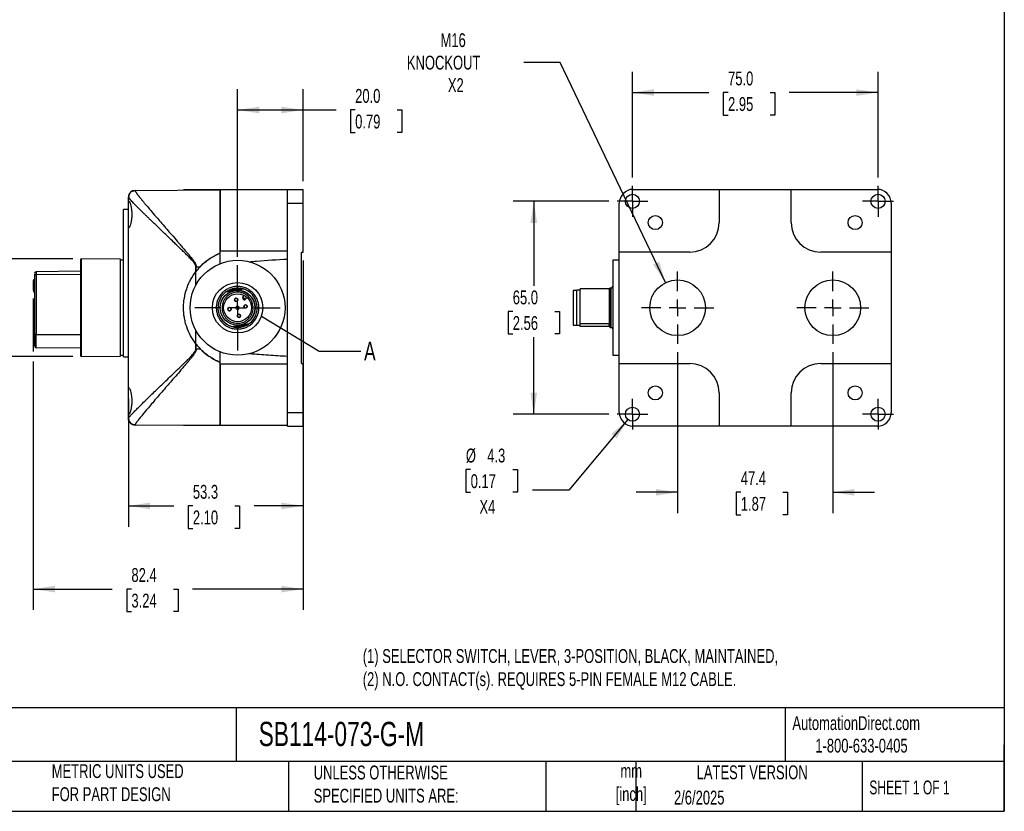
# Model space of a CAD drawing. Header units: millimetres. Extents: x 13 to 546, y 13 to 419.
# Tile 7 of 9: x 245 to 546, y 13 to 254. Entities that reach past the tile are written whole.
import ezdxf

# ---------------------------------------------------------------- set-up
doc = ezdxf.new("R2010")
doc.units = ezdxf.units.MM
doc.header["$LTSCALE"] = 2
doc.linetypes.add('SLD-Center', pattern=[19.05, 15.24, -1.27, 1.27, -1.27])
doc.linetypes.add('SLD-Solid', pattern=[0])
doc.layers.add('CENTER', color=40, linetype='SLD-Center')
doc.layers.add('DIMENSIONS', color=140, linetype='SLD-Solid', lineweight=25)
doc.layers.add('TEXT', color=140, linetype='SLD-Solid', lineweight=25)
doc.styles.add('SLDTEXTSTYLE0', font='TXT', dxfattribs={"width": 0.7})
doc.styles.add('SLDTEXTSTYLE1', font='TXT', dxfattribs={"width": 0.65})
doc.dimstyles.new('SLDDIMSTYLE0', dxfattribs={"dimtxt": 4.316016, "dimasz": 6.604, "dimexe": 0, "dimexo": 0.0625, "dimgap": 1.079004, "dimtad": 0, "dimtih": 1, "dimtoh": 1, "dimrnd": 1e-09, "dimzin": 4, "dimdsep": 46, "dimtxsty": 'SLDTEXTSTYLE0', "dimsah": 1, "dimcen": 0.09, "dimadec": 0, "dimazin": 1, "dimtfac": 1, "dimtofl": 0, "dimtmove": 0, "dimatfit": 3, "dimfxl": 0, "dimfrac": 2, "dimtolj": 1, "dimtzin": 12, "dimarcsym": 0})
doc.dimstyles.new('SLDDIMSTYLE1', dxfattribs={"dimtxt": 4.316016, "dimasz": 6.604, "dimexe": 0, "dimexo": 0.0625, "dimgap": 1.079004, "dimtad": 0, "dimtih": 1, "dimtoh": 1, "dimrnd": 1e-09, "dimzin": 12, "dimdsep": 46, "dimtxsty": 'SLDTEXTSTYLE0', "dimsah": 1, "dimcen": 0.09, "dimadec": 0, "dimazin": 3, "dimtfac": 1, "dimtofl": 0, "dimtmove": 0, "dimatfit": 3, "dimfxl": 0, "dimfrac": 2, "dimtolj": 1, "dimtzin": 12, "dimarcsym": 0})
doc.dimstyles.new('SLDDIMSTYLE2', dxfattribs={"dimtxt": 4.316016, "dimasz": 6.604, "dimexe": 0, "dimexo": 0.0625, "dimgap": 1.079004, "dimtad": 0, "dimtih": 1, "dimtoh": 1, "dimrnd": 1e-09, "dimzin": 12, "dimdsep": 46, "dimtxsty": 'SLDTEXTSTYLE0', "dimsah": 1, "dimcen": 0.09, "dimadec": 0, "dimazin": 3, "dimtfac": 1, "dimtmove": 0, "dimatfit": 0, "dimfxl": 0, "dimfrac": 2, "dimtolj": 1, "dimtzin": 12, "dimarcsym": 0})
doc.dimstyles.new('SLDDIMSTYLE3', dxfattribs={"dimtxt": 0.18, "dimasz": 6.604, "dimexe": 0, "dimexo": 0.0625, "dimgap": 0, "dimtad": 0, "dimtih": 1, "dimtoh": 1, "dimdec": 0, "dimrnd": 1e-09, "dimzin": 0, "dimdsep": 46, "dimtxsty": 'Standard', "dimblk1": 'NONE', "dimblk2": 'NONE', "dimsah": 1, "dimcen": 0.09, "dimadec": 0, "dimazin": 0, "dimtfac": 6.604, "dimtdec": 0, "dimtofl": 0, "dimtmove": 0, "dimatfit": 3, "dimldrblk": 'NONE', "dimfxl": 0, "dimfrac": 2, "dimtolj": 1, "dimtzin": 0, "dimarcsym": 0})
doc.dimstyles.new('SLDDIMSTYLE4', dxfattribs={"dimtxt": 4.316016, "dimasz": 6.604, "dimexe": 0, "dimexo": 0.0625, "dimgap": 1.079004, "dimtad": 0, "dimtih": 1, "dimtoh": 1, "dimrnd": 1e-09, "dimzin": 12, "dimdsep": 46, "dimtxsty": 'SLDTEXTSTYLE0', "dimsah": 1, "dimcen": 0, "dimadec": 0, "dimazin": 3, "dimtfac": 1, "dimtofl": 0, "dimtmove": 0, "dimatfit": 3, "dimfxl": 0, "dimfrac": 2, "dimtolj": 1, "dimtzin": 12, "dimarcsym": 0})
doc.dimstyles.new('SLDDIMSTYLE5', dxfattribs={"dimtxt": 4.316016, "dimasz": 6.604, "dimexe": 0, "dimexo": 0.0625, "dimgap": 1.079004, "dimtad": 0, "dimtih": 1, "dimtoh": 1, "dimrnd": 1e-09, "dimzin": 12, "dimdsep": 46, "dimtxsty": 'SLDTEXTSTYLE0', "dimsah": 1, "dimcen": 0, "dimadec": 0, "dimazin": 3, "dimtfac": 1, "dimtofl": 0, "dimtmove": 0, "dimatfit": 3, "dimfxl": 0, "dimfrac": 2, "dimtolj": 1, "dimtzin": 12, "dimarcsym": 0})

# ---------------------------------------------------------------- blocks, each defined once
blk = doc.blocks.new('_D_3')
at = {"layer": 'DIMENSIONS'}
for p, q in [((311.96, 182.05), (311.96, 233.21)), ((331.96, 205.16), (331.96, 233.21)), ((311.96, 226.86), (331.96, 226.86)), ((331.96, 226.86), (342.02, 226.86)), ((347.87, 226.86), (346.42, 226.86)), ((346.42, 226.86), (346.42, 220)), ((360.7, 226.86), (362.14, 226.86)), ((362.14, 226.86), (362.14, 220)), ((346.42, 220), (347.87, 220)), ((362.14, 220), (360.7, 220))]:
    blk.add_line(p, q, dxfattribs=at)
for points in [[(311.96, 226.86), (318.57, 225.84), (318.57, 227.87)], [(331.96, 226.86), (325.36, 227.87), (325.36, 225.84)]]:
    blk.add_solid(points, dxfattribs=at)
at = {"layer": 'DIMENSIONS', "char_height": 4.233, "attachment_point": 1, "style": 'SLDTEXTSTYLE0'}
for s, insert in [('20.0', (347.87, 233.28)), ('0.79', (347.87, 225.45))]:
    blk.add_mtext(s, dxfattribs=dict(at, insert=insert))
blk = doc.blocks.new('_D_4')
at = {"layer": 'DIMENSIONS'}
for p, q in [((331.96, 180.93), (331.96, 99.61)), ((278.66, 138.62), (278.66, 99.61)), ((278.66, 105.96), (292.46, 105.96)), ((298.31, 105.96), (296.86, 105.96)), ((296.86, 105.96), (296.86, 99.1)), ((311.14, 105.96), (312.58, 105.96)), ((312.58, 105.96), (312.58, 99.1)), ((331.96, 105.96), (316.98, 105.96)), ((296.86, 99.1), (298.31, 99.1)), ((312.58, 99.1), (311.14, 99.1))]:
    blk.add_line(p, q, dxfattribs=at)
for points in [[(278.66, 105.96), (285.27, 104.94), (285.27, 106.98)], [(331.96, 105.96), (325.36, 106.98), (325.36, 104.94)]]:
    blk.add_solid(points, dxfattribs=at)
at = {"layer": 'DIMENSIONS', "char_height": 4.233, "attachment_point": 1, "style": 'SLDTEXTSTYLE0'}
for s, insert in [('53.3', (298.31, 112.38)), ('2.10', (298.31, 104.56))]:
    blk.add_mtext(s, dxfattribs=dict(at, insert=insert))
blk = doc.blocks.new('_D_5')
at = {"layer": 'DIMENSIONS'}
for p, q in [((249.56, 169.27), (249.56, 153.1)), ((249.56, 150.05), (249.56, 74.2)), ((331.96, 127.78), (331.96, 74.2)), ((249.56, 80.55), (273.71, 80.55)), ((279.55, 80.55), (278.11, 80.55)), ((278.11, 80.55), (278.11, 73.69)), ((292.38, 80.55), (293.83, 80.55)), ((293.83, 80.55), (293.83, 73.69)), ((331.96, 80.55), (298.23, 80.55)), ((278.11, 73.69), (279.55, 73.69)), ((293.83, 73.69), (292.38, 73.69))]:
    blk.add_line(p, q, dxfattribs=at)
for points in [[(249.56, 80.55), (256.17, 79.54), (256.17, 81.57)], [(331.96, 80.55), (325.36, 81.57), (325.36, 79.54)]]:
    blk.add_solid(points, dxfattribs=at)
at = {"layer": 'DIMENSIONS', "char_height": 4.233, "attachment_point": 1, "style": 'SLDTEXTSTYLE0'}
for s, insert in [('82.4', (279.55, 86.97)), ('3.24', (279.55, 79.15))]:
    blk.add_mtext(s, dxfattribs=dict(at, insert=insert))
blk = doc.blocks.new('_D_6')
at = {"layer": 'DIMENSIONS'}
for p, q in [((224.49, 181.37), (224.49, 194.07)), ((261.62, 181.37), (218.14, 181.37)), ((218.07, 165.7), (216.63, 165.7)), ((216.63, 165.7), (216.63, 158.84)), ((230.9, 165.7), (232.35, 165.7)), ((232.35, 165.7), (232.35, 158.84)), ((216.63, 158.84), (218.07, 158.84)), ((232.35, 158.84), (230.9, 158.84)), ((261.62, 151.57), (218.14, 151.57)), ((224.49, 151.57), (224.49, 138.87))]:
    blk.add_line(p, q, dxfattribs=at)
for points in [[(224.49, 181.37), (225.5, 187.97), (223.47, 187.97)], [(224.49, 151.57), (223.47, 144.97), (225.5, 144.97)]]:
    blk.add_solid(points, dxfattribs=at)
at = {"layer": 'DIMENSIONS', "char_height": 4.233, "attachment_point": 1, "style": 'SLDTEXTSTYLE0'}
for s, insert in [('%%c', (214.82, 172.12)), ('29.8', (221.33, 172.12)), ('1.17', (218.07, 164.3))]:
    blk.add_mtext(s, dxfattribs=dict(at, insert=insert))
blk = doc.blocks.new('SW_CENTERMARKSYMBOL_8')
at = {"layer": 'CENTER', "color": 0}
for p, q in [((0, 5.08), (0, 13.04)), ((-5.08, 0), (-13.04, 0)), ((0, 0), (-2.54, 0)), ((0, 0), (0, 2.54)), ((0, 0), (0, -2.54)), ((0, 0), (2.54, 0)), ((5.08, 0), (13.04, 0)), ((0, -5.08), (0, -13.04))]:
    blk.add_line(p, q, dxfattribs=at)
blk = doc.blocks.new('_None')
blk = doc.blocks.new('_D_9')
at = {"layer": 'DIMENSIONS'}
for p, q in [((410.44, 241.41), (399.33, 241.41)), ((442.66, 174.14), (410.44, 241.41))]:
    blk.add_line(p, q, dxfattribs=at)
blk.add_solid([(442.66, 174.14), (440.73, 180.53), (438.9, 179.65)], dxfattribs=at)
at = {"layer": 'DIMENSIONS', "char_height": 4.233, "attachment_point": 1, "style": 'SLDTEXTSTYLE0'}
for s, insert in [('M16', (373.94, 250.3)), ('KNOCKOUT', (363.66, 243.44)), ('X2', (376.18, 236.58))]:
    blk.add_mtext(s, dxfattribs=dict(at, insert=insert))
blk = doc.blocks.new('_D_10')
at = {"layer": 'DIMENSIONS'}
for p, q in [((425.31, 198.97), (396.07, 198.97)), ((402.42, 198.97), (402.42, 173.15)), ((396, 165.32), (394.55, 165.32)), ((394.55, 165.32), (394.55, 158.46)), ((408.83, 165.32), (410.28, 165.32)), ((410.28, 165.32), (410.28, 158.46)), ((394.55, 158.46), (396, 158.46)), ((402.42, 133.97), (402.42, 157.5)), ((410.28, 158.46), (408.83, 158.46)), ((425.31, 133.97), (396.07, 133.97))]:
    blk.add_line(p, q, dxfattribs=at)
for points in [[(402.42, 198.97), (401.4, 192.37), (403.43, 192.37)], [(402.42, 133.97), (403.43, 140.58), (401.4, 140.58)]]:
    blk.add_solid(points, dxfattribs=at)
at = {"layer": 'DIMENSIONS', "char_height": 4.233, "attachment_point": 1, "style": 'SLDTEXTSTYLE0'}
for s, insert in [('65.0', (396, 171.75)), ('2.56', (396, 163.92))]:
    blk.add_mtext(s, dxfattribs=dict(at, insert=insert))
blk = doc.blocks.new('_D_11')
at = {"layer": 'DIMENSIONS'}
for p, q in [((432.54, 206.2), (432.54, 238.54)), ((507.54, 206.2), (507.54, 238.54)), ((432.54, 232.19), (455.89, 232.19)), ((461.74, 232.19), (460.29, 232.19)), ((460.29, 232.19), (460.29, 225.33)), ((474.56, 232.19), (476.01, 232.19)), ((476.01, 232.19), (476.01, 225.33)), ((507.54, 232.19), (480.41, 232.19)), ((460.29, 225.33), (461.74, 225.33)), ((476.01, 225.33), (474.56, 225.33))]:
    blk.add_line(p, q, dxfattribs=at)
for points in [[(432.54, 232.19), (439.14, 231.17), (439.14, 233.2)], [(507.54, 232.19), (500.93, 233.2), (500.93, 231.17)]]:
    blk.add_solid(points, dxfattribs=at)
at = {"layer": 'DIMENSIONS', "char_height": 4.233, "attachment_point": 1, "style": 'SLDTEXTSTYLE0'}
for s, insert in [('75.0', (461.74, 238.61)), ('2.95', (461.74, 230.79))]:
    blk.add_mtext(s, dxfattribs=dict(at, insert=insert))
blk = doc.blocks.new('_D_12')
at = {"layer": 'DIMENSIONS'}
for p, q in [((431.16, 132.32), (413.16, 110.77)), ((383.14, 117.04), (381.69, 117.04)), ((381.69, 117.04), (381.69, 110.18)), ((395.97, 117.04), (397.42, 117.04)), ((397.42, 117.04), (397.42, 110.18)), ((381.69, 110.18), (383.14, 110.18)), ((397.42, 110.18), (395.97, 110.18)), ((413.16, 110.77), (402.04, 110.77))]:
    blk.add_line(p, q, dxfattribs=at)
blk.add_solid([(431.16, 132.32), (426.14, 127.9), (427.7, 126.6)], dxfattribs=at)
at = {"layer": 'DIMENSIONS', "char_height": 4.233, "attachment_point": 1, "style": 'SLDTEXTSTYLE0'}
for s, insert in [('%%c', (381.68, 123.46)), ('4.3', (388.2, 123.46)), ('0.17', (383.14, 115.64)), ('X4', (385.83, 107.81))]:
    blk.add_mtext(s, dxfattribs=dict(at, insert=insert))
blk = doc.blocks.new('_D_13')
at = {"layer": 'DIMENSIONS'}
for p, q in [((446.34, 152.89), (446.34, 103.76)), ((493.74, 152.89), (493.74, 103.76)), ((446.34, 110.11), (433.64, 110.11)), ((465.64, 110.11), (464.19, 110.11)), ((464.19, 110.11), (464.19, 103.25)), ((478.47, 110.11), (479.92, 110.11)), ((479.92, 110.11), (479.92, 103.25)), ((493.74, 110.11), (506.44, 110.11)), ((464.19, 103.25), (465.64, 103.25)), ((479.92, 103.25), (478.47, 103.25))]:
    blk.add_line(p, q, dxfattribs=at)
for points in [[(446.34, 110.11), (439.73, 111.13), (439.73, 109.1)], [(493.74, 110.11), (500.34, 109.1), (500.34, 111.13)]]:
    blk.add_solid(points, dxfattribs=at)
at = {"layer": 'DIMENSIONS', "char_height": 4.233, "attachment_point": 1, "style": 'SLDTEXTSTYLE0'}
for s, insert in [('47.4', (465.64, 116.54)), ('1.87', (465.64, 108.71))]:
    blk.add_mtext(s, dxfattribs=dict(at, insert=insert))
blk = doc.blocks.new('SW_CENTERMARKSYMBOL_10')
at = {"layer": 'CENTER', "color": 0}
for p, q in [((0, 2.54), (0, 4.69)), ((-2.54, 0), (-4.69, 0)), ((0, 0), (-2.54, 0)), ((0, 0), (0, 2.54)), ((0, 0), (0, -2.54)), ((0, 0), (2.54, 0)), ((2.54, 0), (4.69, 0)), ((0, -2.54), (0, -4.69))]:
    blk.add_line(p, q, dxfattribs=at)
blk = doc.blocks.new('SW_CENTERMARKSYMBOL_11')
at = {"layer": 'CENTER', "color": 0}
for p, q in [((0, 2.54), (0, 4.69)), ((-2.54, 0), (-4.69, 0)), ((0, 0), (-2.54, 0)), ((0, 0), (0, 2.54)), ((0, 0), (0, -2.54)), ((0, 0), (2.54, 0)), ((2.54, 0), (4.69, 0)), ((0, -2.54), (0, -4.69))]:
    blk.add_line(p, q, dxfattribs=at)
blk = doc.blocks.new('SW_CENTERMARKSYMBOL_12')
at = {"layer": 'CENTER', "color": 0}
for p, q in [((0, 2.54), (0, 4.69)), ((-2.54, 0), (-4.69, 0)), ((0, 0), (-2.54, 0)), ((0, 0), (0, 2.54)), ((0, 0), (0, -2.54)), ((0, 0), (2.54, 0)), ((2.54, 0), (4.69, 0)), ((0, -2.54), (0, -4.69))]:
    blk.add_line(p, q, dxfattribs=at)
blk = doc.blocks.new('SW_CENTERMARKSYMBOL_13')
at = {"layer": 'CENTER', "color": 0}
for p, q in [((0, 2.54), (0, 4.69)), ((-2.54, 0), (-4.69, 0)), ((0, 0), (-2.54, 0)), ((0, 0), (0, 2.54)), ((0, 0), (0, -2.54)), ((0, 0), (2.54, 0)), ((2.54, 0), (4.69, 0)), ((0, -2.54), (0, -4.69))]:
    blk.add_line(p, q, dxfattribs=at)
blk = doc.blocks.new('SW_CENTERMARKSYMBOL_14')
at = {"layer": 'CENTER', "color": 0}
for p, q in [((0, 5.08), (0, 11.04)), ((-5.08, 0), (-11.04, 0)), ((0, 0), (-2.54, 0)), ((0, 0), (0, 2.54)), ((0, 0), (0, -2.54)), ((0, 0), (2.54, 0)), ((5.08, 0), (11.04, 0)), ((0, -5.08), (0, -11.04))]:
    blk.add_line(p, q, dxfattribs=at)
blk = doc.blocks.new('SW_CENTERMARKSYMBOL_15')
at = {"layer": 'CENTER', "color": 0}
for p, q in [((0, 5.08), (0, 11.04)), ((-5.08, 0), (-11.04, 0)), ((0, 0), (-2.54, 0)), ((0, 0), (0, 2.54)), ((0, 0), (0, -2.54)), ((0, 0), (2.54, 0)), ((5.08, 0), (11.04, 0)), ((0, -5.08), (0, -11.04))]:
    blk.add_line(p, q, dxfattribs=at)

msp = doc.modelspace()

# ---------------------------------------------------------------- linework, layer by layer
for p, q in [((280.651, 202.32), (306.663, 202.471)), ((280.651, 202.262), (280.651, 202.32)), ((295.463, 202.471), (295.463, 202.406)), ((306.129, 202.471), (295.463, 202.471)), ((306.663, 202.471), (306.129, 202.471)), ((306.129, 202.471), (306.129, 202.468)), ((327.163, 202.471), (306.663, 202.471)), ((306.663, 202.471), (306.663, 183.732)), ((306.663, 183.732), (306.663, 202.471)), ((327.163, 202.618), (331.963, 202.618)), ((327.163, 198.418), (327.163, 202.618)), ((331.963, 198.418), (331.963, 202.618)), ((432.736, 202.618), (459.036, 202.618)), ((459.036, 202.618), (459.036, 192.471)), ((459.036, 202.616), (481.036, 202.616)), ((481.036, 192.471), (481.036, 202.618)), ((481.036, 202.618), (507.336, 202.618)), ((278.663, 198.157), (278.663, 200.267)), ((277.163, 151.471), (277.163, 196.471)), ((278.663, 196.471), (277.163, 196.471)), ((278.663, 191.786), (278.663, 198.157)), ((327.163, 198.418), (331.963, 198.418)), ((327.163, 181.342), (327.163, 198.418)), ((331.963, 183.471), (331.963, 198.418)), ((428.536, 183.471), (428.536, 198.418)), ((511.536, 198.418), (511.536, 183.471)), ((278.663, 141.157), (278.663, 191.786)), ((306.663, 179.968), (306.663, 183.732)), ((327.163, 183.732), (306.663, 183.732)), ((331.463, 183.471), (331.963, 183.471)), ((331.463, 149.471), (331.463, 183.471)), ((450.036, 183.471), (428.536, 183.471)), ((428.536, 149.471), (428.536, 183.471)), ((511.536, 183.471), (490.036, 183.471)), ((511.536, 183.471), (511.536, 149.471)), ((264.163, 181.369), (263.963, 181.171)), ((263.963, 181.171), (263.963, 158.417)), ((276.163, 181.265), (264.163, 181.369)), ((264.163, 181.369), (264.163, 151.573)), ((276.163, 151.678), (276.163, 181.265)), ((277.163, 180.971), (276.163, 180.971)), ((327.163, 151.601), (327.163, 181.342)), ((428.536, 180.971), (426.536, 180.971)), ((426.536, 180.971), (426.536, 151.971)), ((263.963, 177.603), (250.458, 177.485)), ((250.458, 177.485), (250.458, 176.641)), ((299.229, 177.489), (299.229, 178.971)), ((299.347, 178.971), (299.229, 178.971)), ((299.229, 173.407), (299.229, 177.489)), ((299.347, 178.971), (300.511, 178.971)), ((299.347, 177.641), (299.347, 178.971)), ((300.511, 178.971), (300.663, 178.971)), ((300.587, 179.05), (300.663, 178.971)), ((249.563, 174.568), (249.563, 171.81)), ((249.963, 176.287), (249.963, 158.339)), ((250.458, 176.641), (263.963, 176.724)), ((250.458, 176.641), (250.458, 158.339)), ((308.381, 171.285), (311.058, 171.744)), ((311.058, 171.744), (313.735, 172.203)), ((415.536, 171.771), (414.486, 171.771)), ((414.486, 171.771), (414.486, 167.367)), ((416.536, 171.821), (415.536, 171.821)), ((415.536, 167.376), (415.536, 171.821)), ((416.536, 161.657), (416.536, 172.203)), ((425.536, 172.203), (416.536, 172.203)), ((425.536, 161.657), (425.536, 172.203)), ((426.036, 172.471), (425.736, 172.471)), ((425.736, 172.471), (425.736, 167.486)), ((426.036, 167.486), (426.036, 172.471)), ((313.604, 169.658), (313.991, 170.206)), ((313.604, 169.658), (314.012, 169.37)), ((314.012, 169.37), (314.42, 169.081)), ((314.42, 169.081), (314.808, 169.628)), ((414.486, 167.367), (414.486, 161.171)), ((415.536, 161.121), (415.536, 167.376)), ((425.736, 167.486), (425.736, 160.471)), ((426.036, 160.471), (426.036, 167.486)), ((299.229, 155.453), (299.229, 159.536)), ((310.19, 160.739), (312.867, 161.198)), ((312.867, 161.198), (315.544, 161.657)), ((414.486, 161.171), (415.536, 161.171)), ((415.536, 161.121), (416.536, 161.121)), ((416.536, 161.657), (425.536, 161.657)), ((416.536, 161.198), (416.536, 161.657)), ((416.536, 160.739), (416.536, 161.198)), ((425.536, 160.739), (416.536, 160.739)), ((425.536, 161.577), (425.536, 161.657)), ((425.736, 160.471), (426.036, 160.471)), ((250.458, 158.339), (249.963, 158.339)), ((249.963, 158.339), (249.963, 154.971)), ((250.458, 158.339), (263.963, 158.339)), ((250.458, 154.264), (250.458, 158.339)), ((263.963, 158.339), (263.963, 158.417)), ((263.963, 158.339), (263.963, 157.927)), ((263.963, 157.927), (263.963, 154.509)), ((263.963, 154.097), (250.458, 154.264)), ((263.963, 154.509), (263.963, 154.097)), ((263.963, 154.097), (263.963, 151.771)), ((299.229, 153.971), (299.229, 155.453)), ((299.229, 153.971), (299.347, 153.971)), ((299.347, 153.971), (299.347, 155.302)), ((299.347, 153.971), (300.511, 153.971)), ((300.663, 153.971), (300.511, 153.971)), ((300.663, 153.971), (300.587, 153.893)), ((263.963, 151.771), (264.163, 151.573)), ((264.163, 151.573), (276.163, 151.678)), ((276.163, 151.971), (277.163, 151.971)), ((277.163, 151.471), (278.663, 151.471)), ((306.663, 149.211), (306.663, 152.975)), ((327.163, 134.524), (327.163, 151.601)), ((426.536, 151.971), (428.536, 151.971)), ((327.163, 149.211), (306.663, 149.211)), ((306.663, 149.211), (306.663, 130.471)), ((306.663, 130.471), (306.663, 149.211)), ((331.463, 149.471), (331.963, 149.471)), ((331.963, 134.524), (331.963, 149.471)), ((428.536, 149.471), (450.036, 149.471)), ((428.536, 134.524), (428.536, 149.471)), ((490.036, 149.471), (511.536, 149.471)), ((511.536, 149.471), (511.536, 134.524)), ((278.663, 134.786), (278.663, 141.157)), ((459.036, 140.471), (459.036, 130.324)), ((481.036, 130.324), (481.036, 140.471)), ((278.663, 132.675), (278.663, 134.786)), ((327.163, 134.524), (331.963, 134.524)), ((327.163, 130.324), (327.163, 134.524)), ((331.963, 130.324), (331.963, 134.524)), ((280.651, 130.623), (280.651, 130.68)), ((306.663, 130.471), (280.651, 130.623)), ((295.463, 130.536), (295.463, 130.471)), ((306.129, 130.471), (295.463, 130.471)), ((306.129, 130.474), (306.129, 130.471)), ((306.663, 130.471), (306.129, 130.471)), ((327.163, 130.471), (306.663, 130.471)), ((327.163, 130.324), (331.963, 130.324)), ((459.036, 130.324), (432.736, 130.324)), ((481.036, 130.327), (459.036, 130.327)), ((507.336, 130.324), (481.036, 130.324))]:
    msp.add_line(p, q)
for centre, radius in [((432.536, 198.971), 2.15), ((507.536, 198.971), 2.15), ((439.536, 192.471), 2.15), ((500.536, 192.471), 2.15), ((311.963, 166.471), 14.5), ((446.336, 166.471), 8.5), ((493.736, 166.471), 8.5), ((311.963, 166.471), 5.35), ((311.963, 166.471), 5.3), ((311.963, 166.471), 4.25), ((311.54, 168.935), 0.51), ((309.499, 166.049), 0.51), ((314.427, 166.894), 0.51), ((312.385, 164.007), 0.51), ((439.536, 140.471), 2.15), ((500.536, 140.471), 2.15), ((432.536, 133.971), 2.15), ((507.536, 133.971), 2.15)]:
    msp.add_circle(centre, radius)
for centre, radius, start, end in [((280.663, 200.32), 2, 90.33333, 180), ((450.036, 192.471), 9, 270, 0), ((490.036, 192.471), 9, 180, 270), ((305.763, 183.732), 0.9, 294.04208, 0), ((313.463, 166.471), 18, 114.04208, 135.66953), ((250.463, 176.985), 0.5, 90.5, 180), ((313.463, 166.471), 18, 141.64448, 142.25761), ((313.463, 166.471), 18, 136.01704, 141.64448), ((250.231, 174.519), 0.67, 113.60071, 175.87051), ((250.399, 176.2), 0.445, 82.32466, 168.67622), ((250.231, 171.762), 0.67, 113.60071, 175.87051), ((250.231, 171.858), 0.67, 184.12949, 246.39929), ((311.963, 166.471), 6, 72.81674, 126.64987), ((311.963, 166.471), 6, 306.64987, 72.81674), ((425.736, 172.271), 0.2, 90, 180), ((426.036, 172.971), 0.5, 270, 0), ((311.963, 166.471), 6, 126.64987, 252.81674), ((311.54, 168.935), 0.5, 99.73331, 279.73331), ((311.54, 168.935), 0.5, 279.73331, 99.73331), ((314.012, 169.37), 0.5, 144.73331, 324.73331), ((309.499, 166.049), 0.5, 9.73331, 189.73331), ((309.499, 166.049), 0.5, 189.73331, 9.73331), ((311.963, 166.471), 0.5, 9.73331, 189.73331), ((311.963, 166.471), 0.5, 189.73331, 9.73331), ((314.427, 166.894), 0.5, 9.73331, 189.73331), ((314.427, 166.894), 0.5, 189.73331, 9.73331), ((312.385, 164.007), 0.5, 99.73331, 279.73331), ((312.385, 164.007), 0.5, 279.73331, 99.73331), ((311.963, 166.471), 6, 252.81674, 306.64987), ((425.736, 160.671), 0.2, 180, 270), ((426.036, 159.971), 0.5, 0, 90), ((313.463, 166.471), 18, 217.74239, 218.35552), ((313.463, 166.471), 18, 218.35552, 223.98296), ((313.463, 166.471), 18, 224.33047, 245.95792), ((305.763, 149.211), 0.9, 0, 65.95792), ((450.036, 140.471), 9, 0, 90), ((490.036, 140.471), 9, 90, 180), ((280.663, 132.623), 2, 180, 269.66667)]:
    msp.add_arc(centre, radius, start, end)
for centre, major_axis, ratio, start_param, end_param in [((432.736, 198.418), (0, 4.2), 0.9999831, 0, 1.5707963), ((507.336, 198.418), (0, 4.2), 0.9999831, 4.712389, 6.2831853), ((250.463, 154.971), (0, 0.707), 0.7071068, 1.5707963, 3.132866), ((432.736, 134.524), (0, -4.2), 0.9999831, 4.712389, 6.2831853), ((507.336, 134.524), (0, -4.2), 0.9999831, 0, 1.5707963)]:
    msp.add_ellipse(centre, major_axis=major_axis, ratio=ratio, start_param=start_param, end_param=end_param)
for points, knots in [([(278.738, 200.646), (278.756, 200.776), (278.811, 201.164), (279.217, 201.704), (279.867, 202.169), (280.389, 202.231), (280.651, 202.262)], [0, 0, 0, 0, 0.143419, 0.428946, 0.714473, 1, 1, 1, 1]), ([(280.651, 202.262), (280.652, 202.252), (280.653, 202.23), (280.665, 202.189), (280.683, 202.14), (280.71, 202.083), (280.744, 202.018), (280.785, 201.946), (280.834, 201.866), (280.89, 201.777), (280.954, 201.681), (281.025, 201.578), (281.104, 201.466), (281.19, 201.346), (281.284, 201.218), (281.385, 201.083), (281.494, 200.939), (281.611, 200.787), (281.734, 200.628), (281.866, 200.461), (282.106, 200.158), (282.486, 199.686), (283.05, 198.999), (283.69, 198.229), (284.59, 197.16), (285.831, 195.703), (287.332, 193.954), (288.873, 192.171), (290.336, 190.483), (291.89, 188.697), (293.182, 187.21), (294.269, 185.955), (295.164, 184.915), (296.033, 183.896), (296.695, 183.11), (297.163, 182.554), (297.546, 182.083), (297.966, 181.556), (298.343, 181.065), (298.673, 180.605), (298.93, 180.203), (299.102, 179.886), (299.211, 179.64), (299.288, 179.407), (299.338, 179.185), (299.344, 179.041), (299.347, 178.971)], [0, 0, 0, 0, 0.0104363, 0.0208978, 0.0313876, 0.041909, 0.0524653, 0.0630595, 0.0736949, 0.0843745, 0.0951014, 0.1058787, 0.1167094, 0.1275963, 0.1385424, 0.1495506, 0.1606236, 0.1717642, 0.1829752, 0.1942591, 0.2056186, 0.2418948, 0.27925, 0.3177525, 0.3574647, 0.4287469, 0.5052718, 0.5650711, 0.6292074, 0.6877361, 0.752687, 0.7816686, 0.814436, 0.8566383, 0.8822671, 0.8913158, 0.9107891, 0.9274791, 0.9413889, 0.9566354, 0.9694718, 0.9766833, 0.9832849, 0.9893257, 0.9948699, 1, 1, 1, 1]), ([(278.814, 199.971), (278.813, 199.972), (278.666, 200.153), (278.664, 200.21), (278.663, 200.267)], [0, 0, 0, 0, 0.0072433, 1, 1, 1, 1]), ([(278.663, 198.157), (278.663, 198.394), (278.669, 198.583), (278.692, 198.796), (278.703, 198.856), (278.728, 198.947), (278.743, 198.979), (278.779, 199.018), (278.8, 199.024), (278.846, 199.01), (278.871, 198.99), (278.952, 198.891), (279.016, 198.771), (279.115, 198.526), (279.149, 198.432), (279.218, 198.223), (279.253, 198.107), (279.354, 197.732), (279.419, 197.447), (279.531, 196.805), (279.577, 196.462), (279.625, 195.917), (279.638, 195.728), (279.654, 195.353), (279.658, 195.164), (279.658, 194.786), (279.654, 194.595), (279.638, 194.217), (279.625, 194.032), (279.578, 193.488), (279.531, 193.137), (279.448, 192.661), (279.417, 192.51), (279.354, 192.222), (279.32, 192.086), (279.219, 191.711), (279.149, 191.501), (279.015, 191.17), (278.953, 191.054), (278.871, 190.953), (278.846, 190.933), (278.8, 190.918), (278.78, 190.924), (278.744, 190.962), (278.728, 190.995), (278.703, 191.086), (278.693, 191.145), (278.669, 191.356), (278.663, 191.549), (278.663, 191.786)], [0, 0, 0, 0, 0.0625, 0.0625, 0.09375, 0.09375, 0.125, 0.125, 0.15625, 0.15625, 0.1875, 0.1875, 0.25, 0.25, 0.28125, 0.28125, 0.3125, 0.3125, 0.375, 0.375, 0.4375, 0.4375, 0.46875, 0.46875, 0.5, 0.5, 0.53125, 0.53125, 0.5625, 0.5625, 0.625, 0.625, 0.65625, 0.65625, 0.6875, 0.6875, 0.75, 0.75, 0.8125, 0.8125, 0.84375, 0.84375, 0.875, 0.875, 0.90625, 0.90625, 0.9375, 0.9375, 1, 1, 1, 1]), ([(278.702, 200.653), (278.698, 200.555), (278.689, 200.358), (278.774, 200.096), (278.817, 199.966)], [0, 0, 0, 0, 0.5022942, 1, 1, 1, 1]), ([(299.229, 178.971), (299.221, 179.065), (299.206, 179.263), (299.101, 179.54), (298.958, 179.812), (298.587, 180.369), (297.898, 181.143), (296.909, 182.17), (295.885, 183.182), (294.837, 184.204), (293.807, 185.199), (292.641, 186.319), (291.373, 187.534), (290.003, 188.846), (288.673, 190.122), (287.388, 191.354), (286.289, 192.41), (285.379, 193.286), (284.634, 194.007), (283.934, 194.687), (283.255, 195.35), (282.6, 195.993), (281.975, 196.612), (281.405, 197.181), (280.81, 197.781), (280.22, 198.386), (279.676, 198.962), (279.152, 199.536), (278.942, 199.806), (278.814, 199.971)], [0, 0, 0, 0, 0.00739945, 0.01570043, 0.02316251, 0.03172445, 0.06870782, 0.10512492, 0.14528104, 0.18384294, 0.22284241, 0.26126189, 0.3160067, 0.36824323, 0.42122127, 0.47494534, 0.52620648, 0.5610078, 0.59487629, 0.62782662, 0.65987473, 0.69491066, 0.72905609, 0.76234087, 0.79479724, 0.84147383, 0.88683976, 0.93102784, 1, 1, 1, 1]), ([(306.129, 182.91), (306.29, 182.981), (306.425, 183.099), (306.612, 183.388), (306.663, 183.559), (306.663, 183.732)], [0, 0, 0, 0, 0.5, 0.5, 1, 1, 1, 1]), ([(300.511, 178.971), (301.321, 179.811), (302.196, 180.556), (304.069, 181.868), (305.066, 182.436), (306.129, 182.91)], [0, 0, 0, 0, 0.5, 0.5, 1, 1, 1, 1]), ([(315.482, 180.521), (316.239, 180.586), (320.128, 180.924), (324.024, 181.156), (327.163, 181.342)], [0, 0, 0, 0, 0.1947299, 1, 1, 1, 1]), ([(299.229, 155.453), (298.618, 156.242), (298.081, 157.07), (297.15, 158.8), (296.754, 159.702), (296.271, 161.115), (296.13, 161.591), (295.888, 162.548), (295.788, 163.03), (295.545, 164.485), (295.463, 165.468), (295.462, 166.962), (295.483, 167.461), (295.564, 168.447), (295.625, 168.936), (295.867, 170.392), (296.107, 171.348), (296.589, 172.759), (296.77, 173.223), (297.165, 174.129), (297.381, 174.572), (298.081, 175.872), (298.618, 176.7), (299.229, 177.489)], [0, 0, 0, 0, 0.125, 0.125, 0.25, 0.25, 0.3125, 0.3125, 0.375, 0.375, 0.5, 0.5, 0.5625, 0.5625, 0.625, 0.625, 0.75, 0.75, 0.8125, 0.8125, 0.875, 0.875, 1, 1, 1, 1]), ([(299.229, 155.453), (298.618, 156.242), (298.081, 157.07), (297.15, 158.8), (296.754, 159.702), (296.271, 161.115), (296.13, 161.591), (295.888, 162.548), (295.788, 163.03), (295.545, 164.485), (295.463, 165.468), (295.462, 166.962), (295.483, 167.461), (295.564, 168.447), (295.625, 168.936), (295.867, 170.392), (296.107, 171.348), (296.589, 172.759), (296.77, 173.223), (297.165, 174.129), (297.381, 174.572), (298.081, 175.872), (298.618, 176.7), (299.229, 177.489)], [0, 0, 0, 0, 0.125, 0.125, 0.25, 0.25, 0.3125, 0.3125, 0.375, 0.375, 0.5, 0.5, 0.5625, 0.5625, 0.625, 0.625, 0.75, 0.75, 0.8125, 0.8125, 0.875, 0.875, 1, 1, 1, 1]), ([(249.963, 176.793), (249.963, 176.792), (249.963, 176.701), (249.963, 176.493), (249.963, 176.287)], [0, 0, 0, 0, 0.0137935, 1, 1, 1, 1]), ([(305.556, 165.372), (305.489, 165.763), (305.425, 166.581), (305.563, 167.833), (305.961, 169.084), (306.618, 170.251), (307.499, 171.259), (308.546, 172.051), (309.681, 172.599), (310.857, 172.914), (312.072, 173.009), (313.325, 172.87), (314.575, 172.473), (315.742, 171.816), (316.75, 170.934), (317.542, 169.888), (318.09, 168.753), (318.405, 167.576), (318.5, 166.362), (318.362, 165.109), (317.964, 163.859), (317.307, 162.691), (316.426, 161.684), (315.38, 160.892), (314.244, 160.344), (313.068, 160.029), (311.853, 159.934), (310.6, 160.072), (309.35, 160.47), (308.183, 161.126), (307.175, 162.008), (306.383, 163.054), (305.835, 164.189), (305.623, 164.982), (305.556, 165.372)], [0, 0, 0, 0, 0.029129, 0.0600028, 0.0921602, 0.125, 0.1578398, 0.1899972, 0.220871, 0.25, 0.279129, 0.3100028, 0.3421602, 0.375, 0.4078398, 0.4399972, 0.470871, 0.5, 0.529129, 0.5600028, 0.5921602, 0.625, 0.6578398, 0.6899972, 0.720871, 0.75, 0.779129, 0.8100028, 0.8421602, 0.875, 0.9078398, 0.9399972, 0.970871, 1, 1, 1, 1]), ([(309.603, 171.495), (309.675, 171.528), (309.821, 171.594), (310.127, 171.713), (310.526, 171.84), (311.023, 171.949), (311.527, 172.012), (311.946, 172.025), (312.275, 172.015), (312.434, 172.001), (312.513, 171.994)], [0, 0, 0, 0, 0.0800313, 0.1602839, 0.330052, 0.499998, 0.6697661, 0.8397121, 0.9199321, 1, 1, 1, 1]), ([(312.766, 161.79), (312.471, 161.739), (311.874, 161.692), (310.959, 161.798), (310.053, 162.085), (309.2, 162.565), (308.464, 163.21), (307.891, 163.967), (307.487, 164.795), (307.254, 165.663), (307.184, 166.56), (307.289, 167.475), (307.577, 168.38), (308.057, 169.233), (308.701, 169.97), (309.459, 170.543), (310.286, 170.947), (311.155, 171.18), (312.051, 171.25), (312.966, 171.145), (313.872, 170.857), (314.725, 170.377), (315.461, 169.733), (316.034, 168.975), (316.438, 168.148), (316.671, 167.279), (316.741, 166.382), (316.636, 165.468), (316.348, 164.562), (315.868, 163.709), (315.224, 162.972), (314.466, 162.4), (313.639, 161.995), (313.06, 161.84), (312.766, 161.79)], [0, 0, 0, 0, 0.02999825, 0.06000529, 0.09216137, 0.12499984, 0.15783831, 0.18999439, 0.21998821, 0.24999984, 0.27999366, 0.31000529, 0.34216137, 0.37499984, 0.40783831, 0.43999439, 0.46998821, 0.49999984, 0.52999366, 0.56000529, 0.59216137, 0.62499984, 0.65783831, 0.68999439, 0.71998821, 0.74999984, 0.77999366, 0.81000529, 0.84216137, 0.87499984, 0.90783831, 0.93999439, 0.96999281, 1, 1, 1, 1]), ([(314.322, 161.448), (314.25, 161.415), (314.104, 161.349), (313.798, 161.229), (313.399, 161.102), (312.902, 160.994), (312.398, 160.93), (311.979, 160.917), (311.65, 160.928), (311.491, 160.942), (311.412, 160.949)], [0, 0, 0, 0, 0.0800313, 0.1602839, 0.330052, 0.499998, 0.6697661, 0.8397121, 0.9199321, 1, 1, 1, 1]), ([(425.536, 161.448), (425.536, 161.406), (425.507, 161.364), (425.431, 161.281), (425.384, 161.239), (425.336, 161.198)], [0, 0, 0, 0, 0.5, 0.5, 1, 1, 1, 1]), ([(425.491, 161.043), (425.474, 161.064), (425.434, 161.115), (425.372, 161.167), (425.337, 161.197), (425.336, 161.198)], [0, 0, 0, 0, 0.4052696, 0.9842847, 1, 1, 1, 1]), ([(425.536, 161.577), (425.536, 161.557), (425.536, 161.338), (425.536, 161.007), (425.536, 160.719), (425.536, 160.691), (425.536, 160.678)], [0, 0, 0, 0, 0.0345543, 0.3767653, 0.6996365, 1, 1, 1, 1]), ([(278.663, 132.675), (278.663, 132.685), (278.665, 132.705), (278.678, 132.743), (278.698, 132.788), (278.727, 132.84), (278.765, 132.9), (278.81, 132.966), (278.864, 133.04), (278.926, 133.121), (278.996, 133.208), (279.075, 133.303), (279.162, 133.406), (279.406, 133.686), (279.917, 134.243), (280.841, 135.198), (281.97, 136.329), (283.229, 137.567), (284.635, 138.939), (286.577, 140.817), (289.281, 143.405), (292.14, 146.133), (294.246, 148.167), (295.416, 149.305), (296.323, 150.194), (297.184, 151.055), (297.907, 151.813), (298.423, 152.399), (298.743, 152.807), (298.958, 153.131), (299.087, 153.373), (299.17, 153.589), (299.219, 153.783), (299.225, 153.91), (299.229, 153.971)], [0, 0, 0, 0, 0.010558, 0.0211367, 0.0317389, 0.0423676, 0.0530256, 0.0637158, 0.0744408, 0.0852036, 0.0960068, 0.1068532, 0.1177454, 0.1286861, 0.1910142, 0.2562764, 0.3178415, 0.3823375, 0.4429553, 0.5074365, 0.6256772, 0.7552831, 0.8169214, 0.8488479, 0.8784933, 0.9122224, 0.9398628, 0.9564516, 0.9702874, 0.9783056, 0.9852909, 0.9905819, 0.9954529, 1, 1, 1, 1]), ([(299.347, 153.971), (299.346, 153.932), (299.344, 153.853), (299.328, 153.732), (299.303, 153.607), (299.268, 153.478), (299.223, 153.344), (299.168, 153.207), (299.103, 153.065), (299.028, 152.919), (298.878, 152.656), (298.617, 152.256), (298.237, 151.735), (297.786, 151.158), (297.264, 150.513), (296.615, 149.734), (295.873, 148.858), (294.808, 147.615), (293.452, 146.04), (291.886, 144.236), (290.333, 142.452), (288.874, 140.771), (286.907, 138.503), (284.719, 135.943), (282.891, 133.756), (281.791, 132.395), (281.299, 131.752), (281.045, 131.396), (280.923, 131.218), (280.824, 131.064), (280.746, 130.933), (280.692, 130.825), (280.657, 130.738), (280.653, 130.699), (280.651, 130.68)], [0, 0, 0, 0, 0.002874, 0.0058721, 0.0090122, 0.0123098, 0.0157785, 0.0194298, 0.0232735, 0.0273182, 0.0315711, 0.0456974, 0.0626077, 0.0794395, 0.1000064, 0.1243118, 0.155108, 0.1859247, 0.2475266, 0.3130923, 0.3708939, 0.4350469, 0.4950041, 0.6263997, 0.7451341, 0.8102099, 0.8721414, 0.8907932, 0.9092905, 0.9276484, 0.9458823, 0.9640081, 0.9820419, 1, 1, 1, 1]), ([(306.129, 150.033), (305.066, 150.507), (304.069, 151.074), (302.196, 152.386), (301.321, 153.131), (300.511, 153.971)], [0, 0, 0, 0, 0.5, 0.5, 1, 1, 1, 1]), ([(327.163, 151.601), (325.246, 151.718), (321.411, 151.954), (317.501, 152.224), (315.512, 152.416), (315.434, 152.423)], [0, 0, 0, 0, 0.4900881, 0.9801876, 1, 1, 1, 1]), ([(306.663, 149.211), (306.663, 149.383), (306.612, 149.553), (306.426, 149.843), (306.29, 149.961), (306.129, 150.033)], [0, 0, 0, 0, 0.5, 0.5, 1, 1, 1, 1]), ([(278.663, 141.157), (278.663, 141.394), (278.669, 141.583), (278.692, 141.796), (278.703, 141.856), (278.728, 141.947), (278.743, 141.979), (278.779, 142.018), (278.8, 142.024), (278.846, 142.01), (278.871, 141.99), (278.952, 141.891), (279.016, 141.771), (279.115, 141.526), (279.149, 141.432), (279.218, 141.223), (279.253, 141.107), (279.354, 140.732), (279.419, 140.447), (279.531, 139.805), (279.577, 139.462), (279.625, 138.917), (279.638, 138.728), (279.654, 138.353), (279.658, 138.164), (279.658, 137.786), (279.654, 137.595), (279.638, 137.217), (279.625, 137.032), (279.578, 136.488), (279.531, 136.137), (279.448, 135.661), (279.417, 135.51), (279.354, 135.222), (279.32, 135.086), (279.219, 134.711), (279.149, 134.501), (279.015, 134.17), (278.953, 134.054), (278.871, 133.953), (278.846, 133.933), (278.8, 133.918), (278.78, 133.924), (278.744, 133.962), (278.728, 133.995), (278.703, 134.086), (278.693, 134.145), (278.669, 134.356), (278.663, 134.549), (278.663, 134.786)], [0, 0, 0, 0, 0.0625, 0.0625, 0.09375, 0.09375, 0.125, 0.125, 0.15625, 0.15625, 0.1875, 0.1875, 0.25, 0.25, 0.28125, 0.28125, 0.3125, 0.3125, 0.375, 0.375, 0.4375, 0.4375, 0.46875, 0.46875, 0.5, 0.5, 0.53125, 0.53125, 0.5625, 0.5625, 0.625, 0.625, 0.65625, 0.65625, 0.6875, 0.6875, 0.75, 0.75, 0.8125, 0.8125, 0.84375, 0.84375, 0.875, 0.875, 0.90625, 0.90625, 0.9375, 0.9375, 1, 1, 1, 1]), ([(280.651, 130.68), (280.123, 130.683), (279.617, 130.895), (278.872, 131.642), (278.663, 132.148), (278.663, 132.675)], [0, 0, 0, 0, 0.5, 0.5, 1, 1, 1, 1])]:
    msp.add_open_spline(points, degree=3, knots=knots)
for points in [[(278.663, 200.32), (278.663, 200.32), (278.663, 200.302), (278.663, 200.267)], [(299.229, 177.489), (299.268, 177.54), (299.308, 177.591), (299.347, 177.641)], [(313.266, 172.123), (311.752, 172.472), (310.161, 172.199), (308.85, 171.366)], [(310.659, 160.82), (312.173, 160.47), (313.764, 160.743), (315.075, 161.577)], [(299.347, 155.302), (299.308, 155.352), (299.268, 155.402), (299.229, 155.453)], [(278.663, 132.675), (278.663, 132.64), (278.663, 132.623), (278.663, 132.623)]]:
    msp.add_open_spline(points, degree=3)
at = {"layer": 'TEXT'}
for p, q in [((546.1, 419.1), (546.1, 12.7)), ((546.1, 44.252), (12.7, 44.252)), ((311.518, 44.252), (311.518, 27.94)), ((479.151, 44.252), (479.151, 27.94)), ((546.1, 12.7), (546.1, 33.02)), ((546.1, 27.94), (12.7, 27.94)), ((327.56, 27.94), (327.56, 12.7)), ((406.049, 27.94), (406.049, 12.7)), ((433.624, 27.94), (433.624, 12.7)), ((502.697, 27.94), (502.697, 12.7)), ((12.7, 12.7), (546.1, 12.7))]:
    msp.add_line(p, q, dxfattribs=at)
msp.add_circle((311.963, 166.471), 7.707, dxfattribs=at)

# ---------------------------------------------------------------- block references
at = {"layer": 'CENTER'}
for name, p in [('SW_CENTERMARKSYMBOL_10', (432.536, 198.971)), ('SW_CENTERMARKSYMBOL_13', (507.536, 198.971)), ('SW_CENTERMARKSYMBOL_8', (311.963, 166.471)), ('SW_CENTERMARKSYMBOL_14', (446.336, 166.471)), ('SW_CENTERMARKSYMBOL_15', (493.736, 166.471)), ('SW_CENTERMARKSYMBOL_11', (432.536, 133.971)), ('SW_CENTERMARKSYMBOL_12', (507.536, 133.971))]:
    msp.add_blockref(name, p, dxfattribs=at)

# ---------------------------------------------------------------- texts
at = {"layer": 'TEXT'}
for s, insert, char_height, attachment_point, style in [('A', (350.598, 156.068), 5.644, 1, 'SLDTEXTSTYLE0'), ('(1) SELECTOR SWITCH, LEVER, 3-POSITION, BLACK, MAINTAINED, ^J(2) N.O. CONTACT(s). REQUIRES 5-PIN FEMALE M12 CABLE.', (350.193, 62.243), 4.233333, 1, 'SLDTEXTSTYLE0'), ('SB114-073-G-M', (318.415, 40.022), 7.40833, 1, 'SLDTEXTSTYLE0'), ('AutomationDirect.com', (481.39, 41.753), 4.23333, 1, 'SLDTEXTSTYLE0'), ('1-800-633-0405', (488.383, 34.874), 4.23333, 1, 'SLDTEXTSTYLE0'), ('METRIC UNITS USED ^JFOR PART DESIGN', (255.209, 27.091), 4.23333, 1, 'SLDTEXTSTYLE0'), ('UNLESS OTHERWISE ^JSPECIFIED UNITS ARE:', (335.216, 26.662), 4.23333, 1, 'SLDTEXTSTYLE0'), ('mm^J[inch]', (432.17, 27.158), 4.2333, 2, 'SLDTEXTSTYLE0'), ('LATEST VERSION', (469.104, 26.728), 4.23333, 2, 'SLDTEXTSTYLE0'), ('SHEET 1 OF 1', (504.883, 22.103), 4.23333, 1, 'SLDTEXTSTYLE1'), ('2/6/2025', (445.226, 19.006), 4.2333, 1, 'SLDTEXTSTYLE0')]:
    msp.add_mtext(s, dxfattribs=dict(at, insert=insert, char_height=char_height, attachment_point=attachment_point, style=style))

# ---------------------------------------------------------------- dimensions: what is measured, and where the dimension line sits
at = {"layer": 'DIMENSIONS'}
dim = msp.add_diameter_dim_2p(p1=(450.008, 158.805), p2=(442.665, 174.137), text='M16\\PKNOCKOUT\\PX2', dimstyle='SLDDIMSTYLE4', override={"dimpost": '<>'}, dxfattribs=at)
dim.commit()
dim.dimension.update_dxf_attribs({"geometry": '_D_9', "text_midpoint": (379.91, 241.41), "dimtype": 163})
for base, p1, p2, dimstyle, picture, middle in [((507.536, 232.188), (432.536, 203.661), (507.536, 203.661), 'SLDDIMSTYLE0', '_D_11', (468.148, 232.188)), ((311.963, 226.857), (331.963, 202.618), (311.963, 179.511), 'SLDDIMSTYLE0', '_D_3', (354.282, 226.857)), ((278.663, 105.96), (331.963, 183.471), (278.663, 141.157), 'SLDDIMSTYLE1', '_D_4', (304.723, 105.96)), ((493.736, 110.113), (446.336, 155.431), (493.736, 155.431), 'SLDDIMSTYLE2', '_D_13', (472.056, 110.113))]:
    dim = msp.add_linear_dim(base=base, p1=p1, p2=p2, dimstyle=dimstyle, dxfattribs=at)
    dim.commit()
    dim.dimension.update_dxf_attribs({"geometry": picture, "text_midpoint": middle, "dimtype": 160})
for base, p1, p2, angle, dimstyle, picture, middle in [((402.416, 133.971), (427.846, 198.971), (427.846, 133.971), 90, 'SLDDIMSTYLE0', '_D_10', (402.416, 165.323)), ((331.963, 80.551), (249.563, 171.81), (331.963, 130.324), 0, 'SLDDIMSTYLE1', '_D_5', (285.967, 80.551))]:
    dim = msp.add_linear_dim(base=base, p1=p1, p2=p2, angle=angle, dimstyle=dimstyle, dxfattribs=at)
    dim.commit()
    dim.dimension.update_dxf_attribs({"geometry": picture, "text_midpoint": middle, "dimtype": 160})
dim = msp.add_linear_dim(base=(224.487, 151.573), p1=(264.163, 181.369), p2=(264.163, 151.573), angle=90, text='%%c<>', dimstyle='SLDDIMSTYLE2', dxfattribs=at)
dim.commit()
dim.dimension.update_dxf_attribs({"geometry": '_D_6', "text_midpoint": (224.487, 165.701), "dimtype": 160})
dim = msp.add_diameter_dim_2p(p1=(433.915, 135.621), p2=(431.158, 132.321), text='<>\\PX4', dimstyle='SLDDIMSTYLE5', dxfattribs=at)
dim.commit()
dim.dimension.update_dxf_attribs({"geometry": '_D_12', "text_midpoint": (389.557, 113.003), "dimtype": 163})

# ---------------------------------------------------------------- leaders
at = {"layer": 'TEXT', "has_arrowhead": 0}
msp.add_leader([(319.234, 163.917), (336.898, 153.251), (349.598, 153.251)], dimstyle='SLDDIMSTYLE3', dxfattribs=at)

doc.saveas('drawing.dxf')
